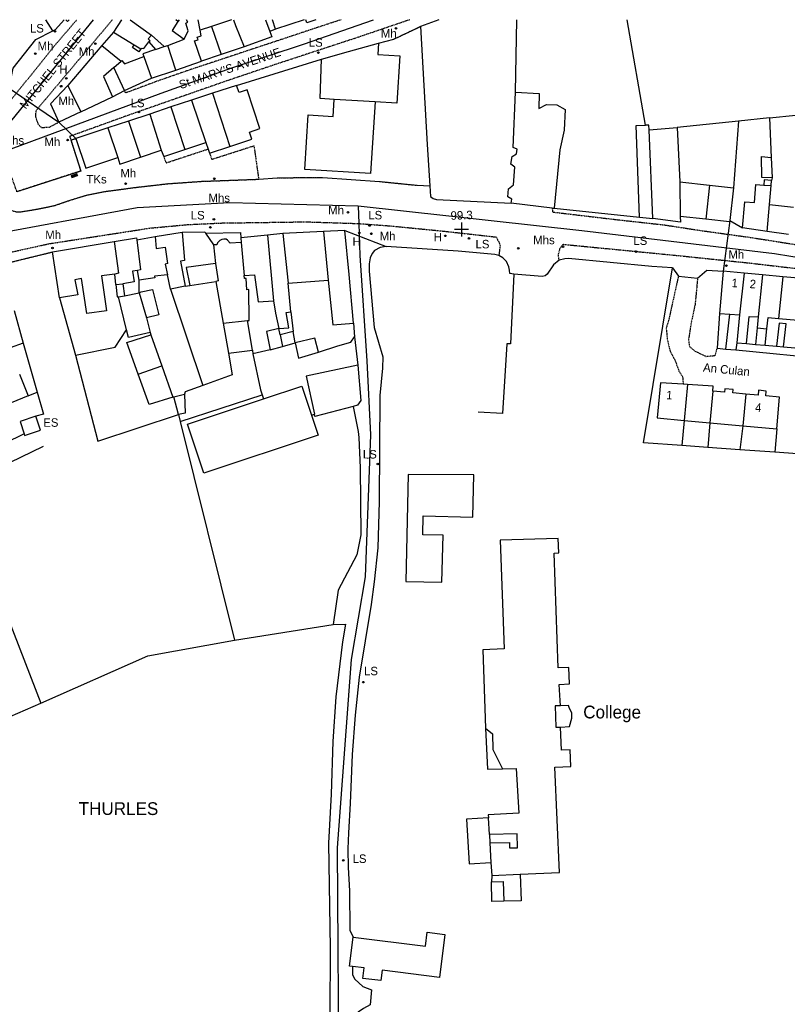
# Model space of a CAD drawing. Header units: metres. Extents: x 611948 to 1225781, y 656699 to 1316021.
# Tile 116 of 169: x 613065 to 613246, y 658611 to 658843. Entities that reach past the tile are written whole.
import ezdxf

# ---------------------------------------------------------------- set-up
doc = ezdxf.new("R2010")
doc.units = ezdxf.units.M
doc.linetypes.add('4696-12$0$PECK', pattern=[0.2, 0.1, -0.1])
for name, color, linetype in [('4696-12$0$BLD_INN_W', 253, 'Continuous'), ('4696-12$0$BLD_OTL_P', 253, 'Continuous'), ('4696-12$0$BLD_OTL_S', 253, 'Continuous'), ('4696-12$0$GEN_LIN_D', 253, 'Continuous'), ('4696-12$0$GEN_PCK_D', 253, '4696-12$0$PECK'), ('4696-12$0$HT_CTRL', 253, 'Continuous'), ('4696-12$0$OTHER_SYM', 253, 'Continuous'), ('4696-12$0$POLE_SYMB', 253, 'Continuous'), ('4696-12$0$ROADS', 253, 'Continuous'), ('4696-12$0$ROADS_CTR', 253, 'Continuous'), ('4696-12$0$ROADS_PCK', 253, '4696-12$0$PECK'), ('4696-12$0$TEXT', 253, 'Continuous')]:
    doc.layers.add(name, color=color, linetype=linetype)
doc.styles.add('4696-12$0$STANDARD', font='txt')

# ---------------------------------------------------------------- blocks, each defined once
blk = doc.blocks.new('4696-12$0$13', base_point=(160450.170478, 242323.105036))
blk.add_circle((160450.170478, 242323.105036), 0.187958)
blk = doc.blocks.new('4696-12$0$7', base_point=(160603.36571, 242323.240014))
blk.add_solid([(160602.823673, 242323.621135), (160603.847375, 242323.621135), (160602.826954, 242322.867264), (160603.847375, 242322.882888)])
blk = doc.blocks.new('4696-12$0$35', base_point=(150.27109, 306.896499))
for p, q in [((150.27109, 308.539432), (150.27109, 305.253567)), ((151.914023, 306.896499), (148.62816, 306.896499))]:
    blk.add_line(p, q)
blk = doc.blocks.new('4696-12')
at = {"layer": '4696-12$0$BLD_INN_W', "flags": 128}
for points in [[(613090.878, 658843.118), (613095.873, 658839.496)], [(613102.112, 658842.703), (613101.597, 658843.118)], [(613115.199, 658843.118), (613115.634, 658841.746), (613117.679, 658836.72)], [(613086.966, 658840.217), (613091.808, 658837.197)], [(613107.693, 658833.351), (613106.039, 658838.116), (613106.872, 658838.388), (613106.656, 658838.968), (613107.589, 658839.293), (613107.347, 658840.622)], [(613110.04, 658841.531), (613112.278, 658834.898)], [(613093.377, 658836.292), (613093.73, 658836.452), (613094.113, 658836.333), (613095.311, 658837.871)], [(613099.736, 658837.065), (613103.617, 658838.572)], [(613084.25, 658837.032), (613088.734, 658833.32)], [(613096.835, 658836.139), (613093.861, 658835.108), (613094.103, 658834.453)], [(613098.853, 658836.818), (613099.736, 658837.065)], [(613101.595, 658831.268), (613099.736, 658837.065)], [(613087.072, 658831.862), (613084.604, 658829.725), (613086.764, 658824.996)], [(613076.214, 658827.609), (613079.284, 658821.421)], [(613105.342, 658824.208), (613108.673, 658814.201)], [(613110.243, 658825.843), (613114.348, 658813.302)], [(613148.51, 658823.773), (613138.92, 658824.365)], [(613100.457, 658822.579), (613103.712, 658812.546)], [(613090.505, 658819.258), (613093.296, 658810.758)], [(613095.49, 658820.921), (613098.196, 658812.414)], [(613085.637, 658817.634), (613087.951, 658810.683)], [(613241.707, 658810.683), (613241.987, 658805.938)], [(613220.238, 658804.932), (613220.338, 658796.831)], [(613227.218, 658804.155), (613226.324, 658796.185)], [(613239.997, 658804.145), (613241.72, 658804.089)], [(613241.338, 658799.626), (613241.72, 658804.089)], [(613241.72, 658804.089), (613241.823, 658805.303)], [(613240.794, 658793.269), (613241.338, 658799.626)], [(613241.338, 658799.626), (613246.993, 658798.981)], [(613096.789, 658792.06), (613097.017, 658789.269), (613099.096, 658789.561), (613099.696, 658785.763), (613099.138, 658785.6), (613099.666, 658783.055)], [(613123.166, 658792.404), (613124.592, 658776.992)], [(613126.84, 658792.766), (613128.033, 658781.107)], [(613136.351, 658793.272), (613137.493, 658781.845)], [(613087.089, 658790.881), (613088.125, 658783.439), (613087.239, 658783.268)], [(613092.424, 658791.332), (613093.323, 658784.268), (613092.632, 658784.097)], [(613117.004, 658790.672), (613117.73, 658782.914)], [(613110.964, 658785.715), (613111.56, 658781.637), (613111.029, 658781.524)], [(613235.34, 658783.463), (613234.28, 658773.661)], [(613239.703, 658783.059), (613238.71, 658773.198)], [(613244.442, 658782.619), (613243.473, 658772.831)], [(613087.502, 658780.806), (613089.145, 658780.922)], [(613088.143, 658777.927), (613089.51, 658778.135)], [(613093.026, 658778.821), (613094.754, 658772.939)], [(613229.597, 658773.966), (613232.005, 658773.779)], [(613112.768, 658771.68), (613118.503, 658772.305)], [(613238.434, 658770.582), (613240.706, 658770.397)], [(613126.189, 658768.974), (613126.748, 658766.222)], [(613092.783, 658759.732), (613098.299, 658761.66)], [(613222.026, 658757.257), (613221.256, 658748.826)], [(613227.987, 658755.716), (613227.289, 658748.27)], [(613235.784, 658754.997), (613235.041, 658747.556)], [(613192.126, 658681.624), (613190.884, 658681.646), (613191.095, 658676.595), (613192.181, 658676.593)], [(613174.471, 658676.372), (613176.168, 658675.068), (613176.259, 658671.385), (613178.506, 658666.787)], [(613175.413, 658651.387), (613175.186, 658655.29)], [(613175.52, 658649.399), (613175.79, 658644.75)]]:
    blk.add_lwpolyline(points, dxfattribs=at)
at = {"layer": '4696-12$0$BLD_OTL_P', "flags": 128}
for points in [[(613076.515, 658843.118), (613076.135, 658842.689), (613075.769, 658843.118)], [(613089.526, 658826.479), (613087.072, 658831.862)], [(613148.51, 658823.773), (613147.466, 658806.891), (613131.957, 658807.849), (613132.753, 658820.74), (613138.673, 658820.374), (613138.92, 658824.365)], [(613092.632, 658784.097), (613091.416, 658783.918), (613091.801, 658781.412), (613089.145, 658780.922)], [(613089.145, 658780.922), (613089.51, 658778.135)], [(613194.809, 658678.759), (613194.858, 658679.296), (613194.785, 658679.899), (613194.58, 658680.471), (613194.252, 658680.982)], [(613174.471, 658676.372), (613175.007, 658666.724), (613178.506, 658666.787)]]:
    blk.add_lwpolyline(points, dxfattribs=at)
at = {"layer": '4696-12$0$BLD_OTL_S', "flags": 128}
for points in [[(613088.88, 658843.118), (613086.966, 658840.217)], [(613090.878, 658843.118), (613095.873, 658839.496)], [(613102.112, 658842.703), (613100.776, 658840.563), (613103.617, 658838.572)], [(613102.112, 658842.703), (613101.597, 658843.118)], [(613102.434, 658843.118), (613102.112, 658842.703)], [(613103.617, 658838.572), (613104.496, 658840.47), (613103.952, 658842.311), (613104.443, 658842.524), (613104.146, 658843.118)], [(613107.347, 658840.622), (613106.893, 658843.118)], [(613114.746, 658843.118), (613110.04, 658841.531)], [(613115.199, 658843.118), (613115.634, 658841.746), (613117.679, 658836.72)], [(613122.702, 658843.118), (613123.724, 658840.355)], [(613125.119, 658840.852), (613124.355, 658843.118)], [(613131.844, 658843.118), (613125.119, 658840.852)], [(613134.559, 658843.118), (613132.432, 658842.401), (613132.19, 658843.118)], [(613086.966, 658840.217), (613084.25, 658837.032)], [(613086.966, 658840.217), (613091.808, 658837.197)], [(613107.693, 658833.351), (613106.039, 658838.116), (613106.872, 658838.388), (613106.656, 658838.968), (613107.589, 658839.293), (613107.347, 658840.622)], [(613110.04, 658841.531), (613107.347, 658840.622)], [(613110.04, 658841.531), (613112.278, 658834.898)], [(613123.724, 658840.355), (613124.208, 658839.045)], [(613093.377, 658836.292), (613093.73, 658836.452), (613094.113, 658836.333), (613095.311, 658837.871)], [(613095.873, 658839.496), (613095.13, 658838.616), (613095.572, 658838.168), (613095.311, 658837.871)], [(613095.311, 658837.871), (613096.835, 658836.139)], [(613098.853, 658836.818), (613095.873, 658839.496)], [(613099.736, 658837.065), (613103.617, 658838.572)], [(613124.208, 658839.045), (613117.679, 658836.72)], [(613084.25, 658837.032), (613076.241, 658827.638)], [(613084.25, 658837.032), (613088.734, 658833.32)], [(613093.377, 658836.292), (613092.885, 658835.57), (613091.414, 658836.605), (613091.808, 658837.197)], [(613091.808, 658837.197), (613093.377, 658836.292)], [(613096.835, 658836.139), (613093.861, 658835.108), (613094.103, 658834.453)], [(613096.835, 658836.139), (613098.853, 658836.818)], [(613098.853, 658836.818), (613099.736, 658837.065)], [(613101.595, 658831.268), (613099.736, 658837.065)], [(613117.679, 658836.72), (613112.278, 658834.898)], [(613135.891, 658833.801), (613142.242, 658835.652), (613149.335, 658837.577)], [(613149.335, 658837.577), (613149.172, 658834.932), (613154.324, 658834.614), (613153.635, 658823.456), (613148.51, 658823.773)], [(613087.072, 658831.862), (613088.734, 658833.32)], [(613088.734, 658833.32), (613088.942, 658833.502), (613089.542, 658832.753), (613094.103, 658834.453)], [(613094.103, 658834.453), (613095.942, 658829.336)], [(613101.595, 658831.268), (613107.693, 658833.351)], [(613112.278, 658834.898), (613107.693, 658833.351)], [(613138.92, 658824.365), (613135.593, 658824.571), (613135.891, 658833.801)], [(613087.072, 658831.862), (613084.604, 658829.725), (613086.764, 658824.996)], [(613095.942, 658829.336), (613101.595, 658831.268)], [(613076.214, 658827.609), (613072.134, 658823.278), (613074.117, 658819.017)], [(613076.241, 658827.638), (613076.214, 658827.609)], [(613076.214, 658827.609), (613079.284, 658821.421)], [(613086.764, 658824.996), (613089.526, 658826.479)], [(613115.925, 658827.656), (613110.243, 658825.843)], [(613114.348, 658813.302), (613119.507, 658815.023), (613118.96, 658816.664), (613121.426, 658817.487), (613118.391, 658826.582), (613116.509, 658825.946), (613115.925, 658827.656)], [(613079.284, 658821.421), (613086.764, 658824.996)], [(613105.342, 658824.208), (613100.457, 658822.579)], [(613110.243, 658825.843), (613105.342, 658824.208)], [(613105.342, 658824.208), (613108.673, 658814.201)], [(613110.243, 658825.843), (613114.348, 658813.302)], [(613180.515, 658799.902), (613180.697, 658800.897), (613179.77, 658801.461), (613179.881, 658803.344), (613181.055, 658804.283), (613181.397, 658808.431), (613180.493, 658809.098), (613180.783, 658810.959), (613181.761, 658811.565), (613181.966, 658812.635), (613181.042, 658813.072), (613181.598, 658826.041)], [(613181.598, 658826.041), (613187.117, 658825.729), (613187.039, 658822.256), (613188.835, 658823.124), (613191.302, 658823.063), (613193.231, 658821.945), (613192.986, 658817.138), (613192.001, 658812.5), (613190.688, 658798.74)], [(613100.457, 658822.579), (613095.49, 658820.921)], [(613100.457, 658822.579), (613103.712, 658812.546)], [(613079.284, 658821.421), (613074.117, 658819.017)], [(613090.505, 658819.258), (613085.637, 658817.634)], [(613095.49, 658820.921), (613090.505, 658819.258)], [(613090.505, 658819.258), (613093.296, 658810.758)], [(613095.49, 658820.921), (613098.196, 658812.414)], [(613241.301, 658819.997), (613247.556, 658820.634)], [(613241.301, 658819.997), (613241.707, 658810.683)], [(613085.637, 658817.634), (613078.123, 658815.127)], [(613085.637, 658817.634), (613087.951, 658810.683)], [(613213.011, 658817.222), (613219.578, 658817.771)], [(613213.846, 658796.359), (613213.011, 658817.222)], [(613219.578, 658817.771), (613220.238, 658804.932)], [(613078.123, 658815.127), (613080.442, 658808.178), (613087.951, 658810.683)], [(613093.296, 658810.758), (613098.196, 658812.414)], [(613098.196, 658812.414), (613098.781, 658810.913)], [(613098.781, 658810.913), (613103.712, 658812.546)], [(613103.712, 658812.546), (613108.673, 658814.201)], [(613108.673, 658814.201), (613109.208, 658812.68)], [(613109.208, 658812.68), (613109.563, 658811.705)], [(613109.563, 658811.705), (613114.348, 658813.302)], [(613087.951, 658810.683), (613088.464, 658809.147), (613093.296, 658810.758)], [(613241.987, 658805.938), (613239.573, 658805.987), (613239.491, 658810.914), (613241.707, 658810.683)], [(613241.707, 658810.683), (613241.987, 658805.938)], [(613241.823, 658805.303), (613240.109, 658805.45), (613239.997, 658804.145)], [(613241.987, 658805.938), (613241.823, 658805.303)], [(613220.238, 658804.932), (613220.338, 658796.831)], [(613220.238, 658804.932), (613227.218, 658804.155)], [(613227.218, 658804.155), (613226.324, 658796.185)], [(613227.218, 658804.155), (613232.843, 658803.529)], [(613232.843, 658803.529), (613232.019, 658795.89)], [(613234.988, 658794.112), (613235.517, 658800.289), (613237.793, 658800.094), (613238.154, 658804.302), (613239.997, 658804.145)], [(613241.338, 658799.626), (613241.72, 658804.089)], [(613241.72, 658804.089), (613241.823, 658805.303)], [(613190.193, 658798.791), (613180.515, 658799.902)], [(613190.193, 658798.791), (613190.688, 658798.74)], [(613240.794, 658793.269), (613241.338, 658799.626)], [(613220.338, 658796.831), (613220.367, 658795.484), (613213.846, 658796.359)], [(613226.324, 658796.185), (613220.338, 658796.831)], [(613232.019, 658795.89), (613231.899, 658795.583), (613226.324, 658796.185)], [(613240.794, 658793.269), (613234.988, 658794.112)], [(613087.089, 658790.881), (613092.364, 658791.762), (613092.424, 658791.332)], [(613092.424, 658791.332), (613096.789, 658792.06)], [(613096.789, 658792.06), (613103.106, 658793.114)], [(613096.789, 658792.06), (613097.017, 658789.269), (613099.096, 658789.561), (613099.696, 658785.763), (613099.138, 658785.6), (613099.666, 658783.055)], [(613103.106, 658793.114), (613103.708, 658786.445), (613102.696, 658786.271), (613103.814, 658780.402)], [(613117.004, 658790.672), (613114.421, 658790.497), (613113.779, 658791.27), (613113.469, 658791.449), (613112.949, 658791.501), (613112.438, 658791.395), (613111.995, 658791.156), (613111.473, 658790.615), (613111.248, 658790.167), (613110.462, 658790.099)], [(613123.166, 658792.404), (613116.903, 658791.788)], [(613116.903, 658791.788), (613117.004, 658790.672)], [(613126.84, 658792.766), (613123.166, 658792.404)], [(613123.166, 658792.404), (613124.592, 658776.992)], [(613136.351, 658793.272), (613126.84, 658792.766)], [(613126.84, 658792.766), (613128.033, 658781.107)], [(613141.379, 658793.539), (613136.351, 658793.272)], [(613136.351, 658793.272), (613137.493, 658781.845)], [(613143.454, 658771.712), (613142.443, 658783.147), (613141.379, 658793.539)], [(613245.812, 658792.553), (613240.794, 658793.269)], [(613072.62, 658788.463), (613087.089, 658790.881)], [(613087.089, 658790.881), (613088.125, 658783.439), (613087.239, 658783.268)], [(613092.424, 658791.332), (613093.323, 658784.268), (613092.632, 658784.097)], [(613110.462, 658790.099), (613110.964, 658785.715)], [(613117.004, 658790.672), (613117.73, 658782.914)], [(613074.246, 658777.672), (613072.62, 658788.463)], [(613110.964, 658785.715), (613104.099, 658784.803), (613104.953, 658780.579)], [(613110.964, 658785.715), (613111.56, 658781.637), (613111.029, 658781.524)], [(613087.239, 658783.268), (613084.098, 658782.844), (613085.318, 658774.64), (613080.7, 658773.98), (613079.463, 658782.209), (613077.894, 658781.922), (613078.531, 658778.353), (613074.246, 658777.672)], [(613087.502, 658780.806), (613087.239, 658783.268)], [(613093.037, 658781.819), (613092.632, 658784.097)], [(613099.666, 658783.055), (613096.624, 658782.76), (613096.659, 658782.329), (613093.037, 658781.819)], [(613100.399, 658779.693), (613099.666, 658783.055)], [(613117.73, 658782.914), (613120.115, 658783.093), (613121.041, 658776.737), (613124.592, 658776.992)], [(613118.503, 658772.305), (613118.875, 658772.346), (613118.818, 658779.661), (613118.337, 658779.575), (613118.178, 658782.213), (613117.822, 658782.23), (613117.73, 658782.914)], [(613230.45, 658783.917), (613229.597, 658773.966)], [(613235.34, 658783.463), (613230.45, 658783.917)], [(613235.34, 658783.463), (613234.28, 658773.661)], [(613239.703, 658783.059), (613235.34, 658783.463)], [(613239.703, 658783.059), (613238.71, 658773.198)], [(613244.442, 658782.619), (613239.703, 658783.059)], [(613249.109, 658782.186), (613244.442, 658782.619)], [(613087.502, 658780.806), (613087.813, 658777.895), (613088.143, 658777.927)], [(613103.814, 658780.402), (613100.399, 658779.693)], [(613104.953, 658780.579), (613111.029, 658781.524)], [(613111.029, 658781.524), (613112.768, 658771.68)], [(613128.033, 658781.107), (613137.493, 658781.845)], [(613128.662, 658774.363), (613128.033, 658781.107)], [(613137.493, 658781.845), (613138.586, 658771.276), (613143.454, 658771.712)], [(613090.033, 658770.097), (613088.143, 658777.927)], [(613089.51, 658778.135), (613093.026, 658778.821)], [(613093.026, 658778.821), (613093.453, 658779.059), (613096.158, 658779.651), (613097.634, 658773.688), (613094.754, 658772.939)], [(613093.026, 658778.821), (613094.754, 658772.939)], [(613124.592, 658776.992), (613125.087, 658774.056), (613125.852, 658770.44)], [(613094.754, 658772.939), (613095.594, 658769.477)], [(613125.852, 658770.44), (613128.21, 658770.619), (613127.624, 658774.188), (613128.662, 658774.363)], [(613229.597, 658773.966), (613229.039, 658765.849)], [(613231.051, 658765.614), (613232.005, 658773.779)], [(613232.005, 658773.779), (613234.28, 658773.661)], [(613234.28, 658773.661), (613233.661, 658767.093)], [(613235.927, 658766.888), (613236.55, 658773.278), (613238.71, 658773.198)], [(613238.71, 658773.198), (613238.434, 658770.582)], [(613240.706, 658770.397), (613241.001, 658773.044), (613243.473, 658772.831)], [(613112.768, 658771.68), (613114.018, 658764.61)], [(613119.703, 658765.358), (613118.503, 658772.305)], [(613238.434, 658770.582), (613238.031, 658766.704)], [(613244.646, 658766.129), (613245.248, 658771.534), (613243.628, 658771.712), (613243.025, 658766.273)], [(613243.473, 658772.831), (613248.05, 658772.436)], [(613095.594, 658769.477), (613090.453, 658768.355), (613090.033, 658770.097)], [(613092.783, 658759.732), (613090.104, 658767.123), (613095.725, 658768.936)], [(613095.725, 658768.936), (613098.299, 658761.66)], [(613125.852, 658770.44), (613122.945, 658769.742), (613123.853, 658765.392)], [(613126.189, 658768.974), (613125.852, 658770.44)], [(613129.245, 658769.752), (613126.189, 658768.974)], [(613126.189, 658768.974), (613126.748, 658766.222)], [(613129.71, 658767.07), (613129.245, 658769.752)], [(613240.293, 658766.506), (613240.706, 658770.397)], [(613123.853, 658765.392), (613126.748, 658766.222)], [(613126.748, 658766.222), (613129.71, 658767.07)], [(613135.17, 658764.851), (613134.31, 658768.159), (613129.71, 658767.07)], [(613129.71, 658767.07), (613130.476, 658763.427), (613135.17, 658764.851)], [(613233.661, 658767.093), (613235.927, 658766.888)], [(613238.031, 658766.704), (613240.293, 658766.506)], [(613243.025, 658766.273), (613244.646, 658766.129)], [(613114.018, 658764.61), (613119.703, 658765.358)], [(613229.039, 658765.849), (613231.051, 658765.614)], [(613098.299, 658761.66), (613100.926, 658754.275)], [(613144.492, 658761.823), (613132.319, 658759.25), (613134.286, 658750.269)], [(613144.492, 658761.823), (613145.178, 658753.467), (613144.42, 658752.369), (613143.338, 658752.094)], [(613064.839, 658759.678), (613066.889, 658754.578)], [(613100.926, 658754.275), (613095.374, 658752.58), (613092.783, 658759.732)], [(613122.284, 658753.867), (613131.297, 658756.872), (613133.568, 658750.064)], [(613221.006, 658757.32), (613215.683, 658757.649), (613214.924, 658749.41), (613221.256, 658748.826)], [(613222.026, 658757.257), (613221.006, 658757.32)], [(613222.026, 658757.257), (613221.256, 658748.826)], [(613227.987, 658755.716), (613228.094, 658756.882), (613222.026, 658757.257)], [(613066.889, 658754.578), (613058.371, 658751.153)], [(613101.194, 658754.347), (613103.704, 658755.021)], [(613102.234, 658750.239), (613101.194, 658754.347)], [(613103.704, 658755.021), (613103.807, 658750.553), (613102.234, 658750.239)], [(613227.987, 658755.716), (613227.289, 658748.27)], [(613235.784, 658754.997), (613232.735, 658755.278), (613232.808, 658756.071), (613230.857, 658756.251), (613230.784, 658755.458), (613227.987, 658755.716)], [(613235.784, 658754.997), (613235.041, 658747.556)], [(613243.029, 658746.82), (613243.717, 658754.266), (613240.487, 658754.564), (613240.594, 658755.731), (613238.747, 658755.901), (613238.64, 658754.734), (613235.784, 658754.997)], [(613133.568, 658750.064), (613135.143, 658745.342), (613108.246, 658736.374), (613104.402, 658747.904), (613122.284, 658753.867)], [(613143.338, 658752.094), (613134.332, 658749.702), (613134.286, 658750.269)], [(613068.695, 658749.797), (613064.978, 658748.591), (613065.936, 658745.636)], [(613065.936, 658745.636), (613066.05, 658745.287), (613069.767, 658746.492), (613068.695, 658749.797)], [(613221.256, 658748.826), (613227.289, 658748.27)], [(613227.289, 658748.27), (613235.041, 658747.556)], [(613235.041, 658747.556), (613243.029, 658746.82)], [(613156.32, 658736.096), (613155.725, 658710.913), (613164.267, 658710.711), (613164.528, 658721.776), (613159.757, 658721.889), (613159.861, 658726.325), (613171.504, 658726.05), (613171.739, 658735.998), (613156.32, 658736.096)], [(613192.126, 658681.624), (613191.837, 658686.666), (613194.309, 658686.808), (613194.086, 658690.699), (613191.614, 658690.557), (613190.661, 658717.555), (613191.79, 658717.62), (613191.593, 658721.058), (613177.945, 658720.612), (613178.863, 658695.076), (613173.908, 658694.792), (613174.471, 658676.372)], [(613194.252, 658680.982), (613194.033, 658681.714), (613192.126, 658681.624)], [(613192.181, 658676.593), (613194.252, 658676.817), (613194.809, 658678.759)], [(613182.626, 658642.018), (613191.915, 658642.394), (613190.842, 658667.2), (613194.604, 658667.363), (613194.433, 658671.316), (613192.413, 658671.228), (613192.181, 658676.593)], [(613178.506, 658666.787), (613181.729, 658666.928), (613182.332, 658656.41), (613175.145, 658655.999), (613175.186, 658655.29)], [(613175.186, 658655.29), (613170.029, 658654.994), (613170.634, 658644.454), (613175.79, 658644.75)], [(613175.52, 658649.399), (613180.155, 658649.476), (613180.177, 658648.227), (613182.05, 658648.26), (613181.992, 658651.501), (613175.413, 658651.387)], [(613175.413, 658651.387), (613175.52, 658649.399)], [(613175.79, 658644.75), (613175.963, 658641.747)], [(613175.963, 658641.747), (613182.626, 658642.018)], [(613175.899, 658640.209), (613178.675, 658640.285), (613178.801, 658635.67)], [(613178.801, 658635.67), (613176.025, 658635.594), (613175.899, 658640.209)], [(613143.239, 658620.325), (613142.532, 658620.414), (613143.39, 658627.219)], [(613143.39, 658627.219), (613160.382, 658625.076), (613160.795, 658628.351), (613164.968, 658627.824), (613163.698, 658617.746), (613150.208, 658619.447), (613149.896, 658616.969), (613145.638, 658617.506), (613145.95, 658619.983), (613143.239, 658620.325)]]:
    blk.add_lwpolyline(points, dxfattribs=at)
at = {"layer": '4696-12$0$GEN_LIN_D', "flags": 128}
for points in [[(613072.685, 658840.486), (613071.022, 658843.118)], [(613072.685, 658840.486), (613073.312, 658840.81), (613075.315, 658843.118)], [(613163.497, 658843.118), (613159.237, 658841.533)], [(613181.598, 658826.041), (613181.903, 658843.118)], [(613212.124, 658818.27), (613207.822, 658843.118)], [(613062.41, 658826.982), (613063.349, 658831.676), (613068.689, 658838.422), (613072.685, 658840.486)], [(613125.119, 658840.852), (613123.724, 658840.355)], [(613159.237, 658841.533), (613160.779, 658813.775), (613161.399, 658803.983)], [(613149.335, 658837.577), (613152.925, 658838.551)], [(613115.925, 658827.656), (613135.891, 658833.801)], [(613089.526, 658826.479), (613095.942, 658829.336)], [(613234.059, 658819.255), (613219.578, 658817.771)], [(613234.059, 658819.255), (613232.843, 658803.529)], [(613241.301, 658819.997), (613234.059, 658819.255)], [(613210.765, 658796.676), (613209.99, 658818.249), (613212.124, 658818.27)], [(613213.011, 658817.222), (613212.911, 658818.313), (613212.124, 658818.27)], [(613121.125, 658805.572), (613125.513, 658805.921)], [(613136.206, 658805.976), (613149.564, 658805.047)], [(613158.398, 658804.146), (613161.399, 658803.983)], [(613161.399, 658803.983), (613161.581, 658801.472), (613162.199, 658801.054), (613162.967, 658800.816), (613180.515, 658799.902)], [(613190.688, 658798.74), (613210.765, 658796.676)], [(613210.765, 658796.676), (613213.846, 658796.359)], [(613232.019, 658795.89), (613234.988, 658794.112)], [(613103.106, 658793.114), (613108.489, 658793.205), (613108.623, 658792.878)], [(613108.623, 658792.878), (613116.826, 658793.006), (613116.903, 658791.788)], [(613108.623, 658792.878), (613110.462, 658790.099)], [(613151.141, 658789.713), (613149.724, 658789.479), (613148.367, 658788.788), (613147.798, 658788.09), (613147.388, 658787.065), (613147.114, 658785.661), (613147.1, 658783.96), (613148.328, 658770.7), (613150.307, 658763.808), (613150.238, 658761.139), (613149.666, 658754.699), (613149.448, 658729.698), (613149.176, 658718.844), (613148.334, 658710.824), (613147.637, 658705.5), (613144.808, 658688.367), (613143.809, 658679.429), (613143.146, 658670.218), (613142.635, 658658.623), (613142.251, 658651.781), (613142.13, 658647.967), (613142.199, 658643.625), (613142.472, 658638.094), (613142.545, 658628.874), (613143.39, 658627.219)], [(613177.656, 658787.647), (613176.687, 658787.88), (613168.058, 658788.658), (613151.141, 658789.713)], [(613181.15, 658783.237), (613180.241, 658783.354), (613180.176, 658784.175), (613179.987, 658784.977), (613179.41, 658786.221), (613178.606, 658787.082), (613177.656, 658787.647)], [(613218.54, 658784.721), (613213.617, 658785.055), (613194.04, 658786.931), (613193.198, 658786.868), (613191.83, 658786.532)], [(613191.83, 658786.532), (613190.534, 658785.411), (613189.032, 658783.245), (613188.558, 658782.803), (613187.874, 658782.712), (613181.15, 658783.237)], [(613220.688, 658742.916), (613211.69, 658743.574), (613218.54, 658784.721)], [(613218.54, 658784.721), (613219.9, 658782.73)], [(613181.15, 658783.237), (613180.369, 658766.874), (613179.557, 658766.831), (613178.516, 658750.449), (613172.743, 658750.73)], [(613219.9, 658782.73), (613224.42, 658782.28)], [(613224.42, 658782.28), (613226.566, 658784.16), (613230.45, 658783.917)], [(613093.026, 658778.821), (613093.037, 658781.819)], [(613103.814, 658780.402), (613104.953, 658780.579)], [(613074.246, 658777.672), (613078.042, 658764.146)], [(613100.399, 658779.693), (613107.96, 658757.029)], [(613063.546, 658774.7), (613065.74, 658766.986)], [(613128.662, 658774.363), (613129.245, 658769.752)], [(613143.454, 658771.712), (613143.677, 658768.465)], [(613078.042, 658764.146), (613087.382, 658766.018), (613090.033, 658770.097)], [(613095.594, 658769.477), (613095.725, 658768.936)], [(613135.17, 658764.851), (613139.785, 658766.399), (613142.815, 658767.226), (613143.677, 658768.465)], [(613143.677, 658768.465), (613144.492, 658761.823)], [(613065.74, 658766.986), (613062.62, 658765.873)], [(613065.74, 658766.986), (613069.027, 658755.422)], [(613233.661, 658767.093), (613233.391, 658765.462)], [(613235.927, 658766.888), (613238.031, 658766.704)], [(613240.293, 658766.506), (613243.025, 658766.273)], [(613244.646, 658766.129), (613247.316, 658765.887)], [(613078.042, 658764.146), (613083.295, 658743.966), (613102.234, 658750.239)], [(613114.018, 658764.61), (613114.911, 658759.558), (613107.96, 658757.029)], [(613119.703, 658765.358), (613119.783, 658764.465)], [(613123.853, 658765.392), (613119.783, 658764.465)], [(613119.783, 658764.465), (613121.567, 658756.045), (613121.962, 658754.847)], [(613231.051, 658765.614), (613233.391, 658765.462)], [(613233.391, 658765.462), (613255.769, 658763.255)], [(613255.769, 658763.255), (613250.059, 658740.801), (613242.581, 658741.335)], [(613107.96, 658757.029), (613103.846, 658755.532), (613103.704, 658755.021)], [(613066.889, 658754.578), (613069.027, 658755.422)], [(613069.027, 658755.422), (613070.497, 658750.253), (613068.695, 658749.797)], [(613100.926, 658754.275), (613101.194, 658754.347)], [(613102.662, 658748.521), (613121.962, 658754.847)], [(613121.962, 658754.847), (613122.284, 658753.867)], [(613143.338, 658752.094), (613144.52, 658746.222), (613144.679, 658744.802), (613144.993, 658737.665), (613145.201, 658721.858), (613144.235, 658717.179), (613139.846, 658708.857), (613138.62, 658700.783)], [(613102.234, 658750.239), (613102.662, 658748.521)], [(613133.568, 658750.064), (613134.286, 658750.269)], [(613102.662, 658748.521), (613115.43, 658697.102)], [(613221.256, 658748.826), (613220.688, 658742.916)], [(613227.289, 658748.27), (613226.803, 658742.471)], [(613235.041, 658747.556), (613234.344, 658741.924)], [(613065.936, 658745.636), (613061.337, 658743.419)], [(613243.029, 658746.82), (613242.581, 658741.335)], [(613226.803, 658742.471), (613220.688, 658742.916)], [(613033.368, 658724.765), (613070.478, 658742.747)], [(613234.344, 658741.924), (613226.803, 658742.471)], [(613242.581, 658741.335), (613234.344, 658741.924)], [(613049.358, 658723.848), (613056.469, 658707.583), (613059.49, 658708.867), (613069.854, 658682.297)], [(613115.43, 658697.102), (613138.62, 658700.783)], [(613138.62, 658700.783), (613141.578, 658700.872), (613140.851, 658696.693), (613139.276, 658683.777), (613138.61, 658673.263), (613138.167, 658660.838), (613137.58, 658649.291), (613137.938, 658624.606), (613137.807, 658593.23), (613137.252, 658569.694), (613137.216, 658564.334), (613137.267, 658561.972), (613139.438, 658541.569), (613141.232, 658523.318)], [(613069.854, 658682.297), (613095.034, 658693.433), (613115.43, 658697.102)], [(613021.812, 658670.502), (613022.574, 658670.493), (613034.117, 658668.915), (613046.477, 658672.943), (613055.172, 658676.105), (613060.84, 658678.311), (613069.854, 658682.297)], [(613175.963, 658641.747), (613175.899, 658640.209)], [(613182.626, 658642.018), (613182.863, 658635.77), (613178.801, 658635.67)], [(613143.239, 658620.325), (613143.206, 658618.371), (613143.762, 658617.316), (613145.653, 658615.629), (613147.652, 658614.809), (613147.346, 658611.249), (613145.792, 658610.439), (613144.518, 658609.549), (613143.846, 658608.802), (613143.367, 658607.919), (613143.05, 658605.64), (613143.264, 658604.321)]]:
    blk.add_lwpolyline(points, dxfattribs=at)
at = {"layer": '4696-12$0$GEN_PCK_D', "flags": 128}
for points in [[(613152.925, 658838.551), (613159.237, 658841.533)], [(613076.925, 658814.812), (613079.269, 658807.508), (613064.234, 658802.634), (613062.564, 658807.326), (613062.275, 658807.486), (613061.961, 658807.513), (613061.692, 658807.43), (613061.356, 658806.483), (613060.415, 658801.89), (613060.465, 658801.633), (613060.88, 658800.446), (613061.368, 658799.638), (613061.769, 658799.153), (613062.626, 658798.44), (613063.107, 658798.192), (613063.882, 658797.952), (613064.419, 658797.883), (613065.229, 658797.923), (613069.048, 658798.547), (613073.095, 658799.372), (613076.75, 658800.644), (613080.688, 658801.848), (613085.013, 658802.704), (613092.105, 658803.646), (613099.732, 658804.523), (613107.774, 658805.078), (613121.125, 658805.572)], [(613076.925, 658814.812), (613078.123, 658815.127)], [(613098.781, 658810.913), (613099.322, 658809.416), (613109.208, 658812.68)], [(613109.563, 658811.705), (613110.074, 658810.26), (613120.014, 658813.449), (613121.125, 658805.572)], [(613125.513, 658805.921), (613136.206, 658805.976)], [(613149.564, 658805.047), (613158.398, 658804.146)], [(613053.542, 658783.806), (613072.62, 658788.463)], [(613219.9, 658782.73), (613217.615, 658772.425), (613217.03, 658770.546), (613217.303, 658767.802), (613217.897, 658765.22), (613219.171, 658762.815), (613220.005, 658760.452), (613220.942, 658759.008), (613221.006, 658757.32)], [(613224.42, 658782.28), (613223.824, 658776.076), (613222.833, 658771.414), (613222.284, 658767.773), (613222.5, 658766.191), (613223.757, 658765.148), (613226.375, 658763.882), (613228.575, 658764.098), (613229.039, 658765.849)]]:
    blk.add_lwpolyline(points, dxfattribs=at)
at = {"layer": '4696-12$0$OTHER_SYM', "flags": 128}
for points in [[(613212.124, 658818.27), (613207.822, 658843.118)], [(613234.059, 658819.255), (613219.578, 658817.771)], [(613241.301, 658819.997), (613234.059, 658819.255)], [(613241.301, 658819.997), (613247.556, 658820.634)], [(613213.011, 658817.222), (613212.911, 658818.313), (613212.124, 658818.27)], [(613213.011, 658817.222), (613219.578, 658817.771)]]:
    blk.add_lwpolyline(points, dxfattribs=at)
at = {"layer": '4696-12$0$ROADS', "flags": 128}
for points in [[(613072.685, 658840.486), (613073.312, 658840.81), (613075.315, 658843.118)], [(613076.515, 658843.118), (613076.135, 658842.689), (613075.769, 658843.118)], [(613088.88, 658843.118), (613086.966, 658840.217)], [(613131.844, 658843.118), (613125.119, 658840.852)], [(613134.559, 658843.118), (613132.432, 658842.401), (613132.19, 658843.118)], [(613163.497, 658843.118), (613159.237, 658841.533)], [(613062.41, 658826.982), (613063.349, 658831.676), (613068.689, 658838.422), (613072.685, 658840.486)], [(613086.966, 658840.217), (613084.25, 658837.032)], [(613125.119, 658840.852), (613123.724, 658840.355)], [(613123.724, 658840.355), (613124.208, 658839.045)], [(613152.925, 658838.551), (613159.237, 658841.533)], [(613124.208, 658839.045), (613117.679, 658836.72)], [(613149.335, 658837.577), (613152.925, 658838.551)], [(613084.25, 658837.032), (613076.241, 658827.638)], [(613117.679, 658836.72), (613112.278, 658834.898)], [(613135.891, 658833.801), (613142.242, 658835.652), (613149.335, 658837.577)], [(613101.595, 658831.268), (613107.693, 658833.351)], [(613112.278, 658834.898), (613107.693, 658833.351)], [(613115.925, 658827.656), (613135.891, 658833.801)], [(613095.942, 658829.336), (613101.595, 658831.268)], [(613089.526, 658826.479), (613095.942, 658829.336)], [(613062.41, 658826.982), (613074.117, 658819.017)], [(613062.41, 658826.982), (613074.117, 658819.017)], [(613076.214, 658827.609), (613072.134, 658823.278), (613074.117, 658819.017)], [(613076.241, 658827.638), (613076.214, 658827.609)], [(613086.764, 658824.996), (613089.526, 658826.479)], [(613115.925, 658827.656), (613110.243, 658825.843)], [(613079.284, 658821.421), (613086.764, 658824.996)], [(613105.342, 658824.208), (613100.457, 658822.579)], [(613110.243, 658825.843), (613105.342, 658824.208)], [(613100.457, 658822.579), (613095.49, 658820.921)], [(613079.284, 658821.421), (613074.117, 658819.017)], [(613090.505, 658819.258), (613085.637, 658817.634)], [(613095.49, 658820.921), (613090.505, 658819.258)], [(613074.117, 658819.017), (613078.123, 658815.127)], [(613074.117, 658819.017), (613078.123, 658815.127)], [(613085.637, 658817.634), (613078.123, 658815.127)], [(613076.925, 658814.812), (613079.269, 658807.508), (613064.234, 658802.634)], [(613064.419, 658797.883), (613065.229, 658797.923), (613069.048, 658798.547), (613073.095, 658799.372), (613076.75, 658800.644), (613080.688, 658801.848), (613085.013, 658802.704), (613092.105, 658803.646), (613099.732, 658804.523), (613107.774, 658805.078), (613121.125, 658805.572)], [(613076.925, 658814.812), (613078.123, 658815.127)], [(613121.125, 658805.572), (613125.513, 658805.921)], [(613125.513, 658805.921), (613136.206, 658805.976)], [(613136.206, 658805.976), (613149.564, 658805.047)], [(613149.564, 658805.047), (613158.398, 658804.146)], [(613158.398, 658804.146), (613161.399, 658803.983)], [(613161.399, 658803.983), (613161.581, 658801.472), (613162.199, 658801.054), (613162.967, 658800.816), (613180.515, 658799.902)], [(613190.193, 658798.791), (613180.515, 658799.902)], [(613190.193, 658798.791), (613190.688, 658798.74)], [(613190.688, 658798.74), (613210.765, 658796.676)], [(613210.765, 658796.676), (613213.846, 658796.359)], [(613220.338, 658796.831), (613220.367, 658795.484), (613213.846, 658796.359)], [(613226.324, 658796.185), (613220.338, 658796.831)], [(613232.019, 658795.89), (613231.899, 658795.583), (613226.324, 658796.185)], [(613232.019, 658795.89), (613230.45, 658783.917)], [(613232.019, 658795.89), (613234.988, 658794.112)], [(613240.794, 658793.269), (613234.988, 658794.112)], [(613087.089, 658790.881), (613092.364, 658791.762), (613092.424, 658791.332)], [(613092.424, 658791.332), (613096.789, 658792.06)], [(613096.789, 658792.06), (613103.106, 658793.114)], [(613103.106, 658793.114), (613108.489, 658793.205), (613108.623, 658792.878)], [(613108.623, 658792.878), (613116.826, 658793.006), (613116.903, 658791.788)], [(613123.166, 658792.404), (613116.903, 658791.788)], [(613126.84, 658792.766), (613123.166, 658792.404)], [(613136.351, 658793.272), (613126.84, 658792.766)], [(613141.379, 658793.539), (613136.351, 658793.272)], [(613143.454, 658771.712), (613142.443, 658783.147), (613141.379, 658793.539)], [(613141.379, 658793.539), (613151.141, 658789.713)], [(613141.379, 658793.539), (613151.141, 658789.713)], [(613245.812, 658792.553), (613240.794, 658793.269)], [(613072.62, 658788.463), (613087.089, 658790.881)], [(613151.141, 658789.713), (613149.724, 658789.479), (613148.367, 658788.788), (613147.798, 658788.09), (613147.388, 658787.065), (613147.114, 658785.661), (613147.1, 658783.96), (613148.328, 658770.7), (613150.307, 658763.808), (613150.238, 658761.139), (613149.666, 658754.699), (613149.448, 658729.698), (613149.176, 658718.844), (613148.334, 658710.824), (613147.637, 658705.5), (613144.808, 658688.367), (613143.809, 658679.429), (613143.146, 658670.218), (613142.635, 658658.623), (613142.251, 658651.781), (613142.13, 658647.967), (613142.199, 658643.625), (613142.472, 658638.094), (613142.545, 658628.874), (613143.39, 658627.219)], [(613177.656, 658787.647), (613176.687, 658787.88), (613168.058, 658788.658), (613151.141, 658789.713)], [(613053.542, 658783.806), (613072.62, 658788.463)], [(613181.15, 658783.237), (613180.241, 658783.354), (613180.176, 658784.175), (613179.987, 658784.977), (613179.41, 658786.221), (613178.606, 658787.082), (613177.656, 658787.647)], [(613218.54, 658784.721), (613213.617, 658785.055), (613194.04, 658786.931), (613193.198, 658786.868), (613191.83, 658786.532)], [(613191.83, 658786.532), (613190.534, 658785.411), (613189.032, 658783.245), (613188.558, 658782.803), (613187.874, 658782.712), (613181.15, 658783.237)], [(613218.54, 658784.721), (613219.9, 658782.73)], [(613219.9, 658782.73), (613224.42, 658782.28)], [(613224.42, 658782.28), (613226.566, 658784.16), (613230.45, 658783.917)], [(613235.34, 658783.463), (613230.45, 658783.917)], [(613239.703, 658783.059), (613235.34, 658783.463)], [(613244.442, 658782.619), (613239.703, 658783.059)], [(613249.109, 658782.186), (613244.442, 658782.619)], [(613143.454, 658771.712), (613143.677, 658768.465)], [(613143.677, 658768.465), (613144.492, 658761.823)], [(613144.492, 658761.823), (613145.178, 658753.467), (613144.42, 658752.369), (613143.338, 658752.094)], [(613143.338, 658752.094), (613144.52, 658746.222), (613144.679, 658744.802), (613144.993, 658737.665), (613145.201, 658721.858), (613144.235, 658717.179), (613139.846, 658708.857), (613138.62, 658700.783)], [(613138.62, 658700.783), (613141.578, 658700.872), (613140.851, 658696.693), (613139.276, 658683.777), (613138.61, 658673.263), (613138.167, 658660.838), (613137.58, 658649.291), (613137.938, 658624.606), (613137.807, 658593.23), (613137.252, 658569.694), (613137.216, 658564.334), (613137.267, 658561.972), (613139.438, 658541.569), (613141.232, 658523.318)], [(613143.239, 658620.325), (613142.532, 658620.414), (613143.39, 658627.219)], [(613143.239, 658620.325), (613143.206, 658618.371), (613143.762, 658617.316), (613145.653, 658615.629), (613147.652, 658614.809), (613147.346, 658611.249), (613145.792, 658610.439), (613144.518, 658609.549), (613143.846, 658608.802), (613143.367, 658607.919), (613143.05, 658605.64), (613143.264, 658604.321)]]:
    blk.add_lwpolyline(points, dxfattribs=at)
at = {"layer": '4696-12$0$ROADS_CTR', "flags": 128}
for points in [[(613055.223, 658809.864), (613082.254, 658843.118)], [(613055.223, 658809.864), (613098.144, 658825.844), (613114.818, 658831.77), (613131.663, 658837.355), (613148.124, 658843.118)], [(613035.777, 658787.979), (613055.965, 658792.199), (613092.535, 658798.883), (613114.319, 658800.062), (613144.543, 658799.338)], [(613144.543, 658799.338), (613197.14, 658793.485), (613242.515, 658788.082), (613257.928, 658785.577), (613287.463, 658775.978)], [(613144.543, 658799.338), (613144.687, 658795.142)], [(613144.687, 658795.142), (613144.945, 658787.647), (613146.6, 658762.815), (613147.427, 658745.433), (613146.186, 658711.969), (613142.875, 658692.519), (613139.564, 658648.235), (613139.977, 658589.054), (613139.15, 658568.361), (613146.186, 658501.73), (613147.664, 658478.533), (613150.909, 658464.908), (613167.072, 658442.49)]]:
    blk.add_lwpolyline(points, dxfattribs=at)
at = {"layer": '4696-12$0$ROADS_PCK', "flags": 128}
for points in [[(612790.26, 658709.82), (612801.469, 658711.533), (612805.377, 658702.556), (612825.209, 658705.783), (612847.758, 658709.728), (612874.871, 658715.195), (612878.759, 658716.32), (612898.036, 658722.379), (612904.794, 658725.853), (612929.631, 658740.213), (612946.495, 658749.776), (612960.167, 658757.719), (612974.07, 658765.566), (612995.193, 658776.644), (613016.472, 658787.649), (613027.553, 658793.199), (613031.518, 658795.445), (613035.052, 658797.655), (613038.157, 658799.755), (613041.306, 658802.11), (613050.12, 658810.329), (613062.973, 658824.402), (613073.142, 658837.046), (613078.346, 658843.118)], [(613086.72, 658843.118), (613068.697, 658821.707), (613068.573, 658820.409), (613069.198, 658818.543), (613069.977, 658817.747), (613071.906, 658817.84), (613074.117, 658819.017)], [(613156.712, 658843.118), (613144.381, 658838.924), (613125.237, 658832.64), (613113.334, 658828.621), (613090.919, 658820.793), (613076.628, 658815.63), (613076.925, 658814.812)], [(613140.516, 658843.118), (613104.589, 658831.201), (613097.051, 658828.572), (613089.819, 658825.875), (613089.526, 658826.479)], [(613190.193, 658798.791), (613190.289, 658797.854), (613205.672, 658796.029), (613216.469, 658794.841), (613225.161, 658793.505), (613236.729, 658791.903), (613248.43, 658790.048), (613259.632, 658787.752), (613267.832, 658785.669), (613278.862, 658781.895), (613282.184, 658781.027), (613284.756, 658781.871), (613286.223, 658783.462), (613286.984, 658784.879), (613287.582, 658786.301), (613300.604, 658824.182), (613301.76, 658828.221), (613302.228, 658831.203), (613301.765, 658843.117)], [(612892.505, 658706.59), (612892.539, 658707.601), (612893.474, 658708.994), (612895.072, 658710.324), (612923.363, 658724.733), (612943.78, 658736.736), (612951.259, 658740.988), (612958.666, 658744.934), (612968.566, 658749.976), (612979.913, 658756.192), (612989.486, 658761.049), (612997.022, 658764.998), (613011.319, 658772.244), (613022.096, 658776.645), (613027.52, 658778.388), (613034.073, 658780.766), (613038.336, 658782.155), (613048.459, 658785.118), (613056.571, 658787.047), (613071.841, 658790.402), (613095.438, 658794.065), (613104.336, 658794.894), (613112.28, 658795.269), (613132.165, 658795.549), (613144.687, 658795.142)], [(613144.687, 658795.142), (613151.924, 658794.607), (613164.653, 658793.359), (613177.004, 658791.976), (613177.957, 658790.168), (613177.656, 658787.647)], [(613191.83, 658786.532), (613191.651, 658787.773), (613192.122, 658789.485), (613192.791, 658790.261), (613220.769, 658787.517), (613236.861, 658785.834), (613248.984, 658784.42), (613252.187, 658784.312), (613255.478, 658783.648), (613260.077, 658782.427), (613271.828, 658778.287), (613290.268, 658771.422), (613308.393, 658762.671), (613329.524, 658753.528), (613334.544, 658751.63), (613341.867, 658748.995), (613356.357, 658744.991), (613364.829, 658743.295), (613380.826, 658741.255), (613393.304, 658739.875), (613404.742, 658738.447), (613420.445, 658737.112), (613435.351, 658736.165), (613450.647, 658734.897), (613473.278, 658733.325), (613476.325, 658732.934), (613480.358, 658730.9), (613483.311, 658728.968), (613484.261, 658727.568), (613484.97, 658726.09), (613485.051, 658725.306), (613484.971, 658724.26), (613484.678, 658723.252), (613484.326, 658722.547), (613483.828, 658721.855), (613482.62, 658721.055), (613481.629, 658720.61)]]:
    blk.add_lwpolyline(points, dxfattribs=at)
at = {"layer": '4696-12$0$HT_CTRL'}
blk.add_blockref('4696-12$0$35', (613168.861, 658793.756), dxfattribs=at)
at = {"layer": '4696-12$0$OTHER_SYM'}
for p in [(613153.454, 658841.077), (613082.682, 658837.481), (613068.557, 658835.143), (613075.849, 658829.306), (613074.636, 658827.459), (613076.164, 658814.781), (613110.682, 658805.675), (613089.801, 658804.511), (613110.584, 658796.147), (613142.125, 658797.798), (613144.822, 658792.928), (613147.646, 658792.736), (613165.058, 658792.25), (613072.6, 658789.402), (613182.218, 658789.321), (613192.753, 658789.676), (613231.183, 658785.253)]:
    blk.add_blockref('4696-12$0$13', p, dxfattribs=at)
at = {"layer": '4696-12$0$OTHER_SYM', "rotation": 20.00000000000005}
for p in [(613077.486, 658806.312), (613078.082, 658806.522)]:
    blk.add_blockref('4696-12$0$7', p, dxfattribs=at)
at = {"layer": '4696-12$0$POLE_SYMB'}
for p in [(613073.194, 658840.375), (613135.186, 658835.372), (613092.964, 658821.396), (613109.762, 658794.249), (613147.197, 658794.682), (613170.635, 658791.635), (613209.924, 658788.551), (613149.176, 658738.536), (613145.775, 658687.221), (613141.032, 658645.264)]:
    blk.add_blockref('4696-12$0$13', p, dxfattribs=at)
at = {"layer": '4696-12$0$BLD_OTL_S', "style": '4696-12$0$STANDARD'}
for s, height, rotation, p in [('1', 2, -3.4, (613232.36, 658780.198)), ('2', 2, -4.1, (613236.608, 658779.96)), ('An Culan', 2, -5.7, (613225.646, 658760.326)), ('1', 2, -3.4, (613216.985, 658753.819)), ('4', 2, -3.4, (613237.894, 658750.867)), ('College', 3, -0.1, (613197.503, 658678.691))]:
    blk.add_text(s, height=height, rotation=rotation, dxfattribs=at).set_placement(p)
at = {"layer": '4696-12$0$HT_CTRL', "style": '4696-12$0$STANDARD'}
blk.add_text('99.3', height=2, rotation=2, dxfattribs=at).set_placement((613166.323, 658796.012))
at = {"layer": '4696-12$0$OTHER_SYM', "style": '4696-12$0$STANDARD'}
for s, p in [('Mh', (613149.88, 658838.924)), ('Mh', (613069.099, 658835.942)), ('Mh', (613078.781, 658834.628)), ('H', (613074.198, 658830.413)), ('Mh', (613073.969, 658823.008)), ('Mhs', (613060.869, 658813.713)), ('Mh', (613070.713, 658813.395)), ('Mh', (613088.574, 658806.008)), ('TKs', (613080.603, 658804.59)), ('Mhs', (613109.316, 658800.173)), ('Mh', (613137.487, 658797.291)), ('Mh', (613070.904, 658791.499)), ('H', (613143.211, 658789.921)), ('Mh', (613149.61, 658791.203)), ('H', (613162.318, 658790.946)), ('Mhs', (613185.733, 658790.275)), ('Mh', (613231.677, 658786.859))]:
    blk.add_text(s, height=2, rotation=-0.1, dxfattribs=at).set_placement(p)
at = {"layer": '4696-12$0$POLE_SYMB', "style": '4696-12$0$STANDARD'}
for s, p in [('LS', (613067.289, 658840.101)), ('LS', (613132.92, 658836.77)), ('LS', (613090.983, 658822.522)), ('LS', (613105.147, 658796.101)), ('LS', (613146.912, 658796.123)), ('LS', (613209.307, 658790.112)), ('LS', (613172.159, 658789.306)), ('ES', (613070.431, 658747.317)), ('LS', (613145.648, 658739.852)), ('LS', (613145.925, 658688.84)), ('LS', (613143.229, 658644.671))]:
    blk.add_text(s, height=2, rotation=-0.1, dxfattribs=at).set_placement(p)
at = {"layer": '4696-12$0$ROADS', "style": '4696-12$0$STANDARD'}
for s, rotation, p in [('MITCHEL STREET', 51.40001, (613066.279, 658821.934)), ('MITCHEL STREET', 51.40001, (613066.279, 658821.934)), ("St MARY'S AVENUE", 18.4, (613102.781, 658826.767)), ("St MARY'S AVENUE", 18.4, (613102.781, 658826.767))]:
    blk.add_text(s, height=2, rotation=rotation, dxfattribs=at).set_placement(p)
at = {"layer": '4696-12$0$TEXT', "style": '4696-12$0$STANDARD'}
blk.add_text('THURLES', height=3, rotation=-0.1, dxfattribs=at).set_placement((613078.777, 658655.979))
blk = doc.blocks.new('OS Mapping')
blk.add_blockref('4696-12', (0, 0))

msp = doc.modelspace()

# ---------------------------------------------------------------- block references
msp.add_blockref('OS Mapping', (0, 0))

doc.saveas('drawing.dxf')
